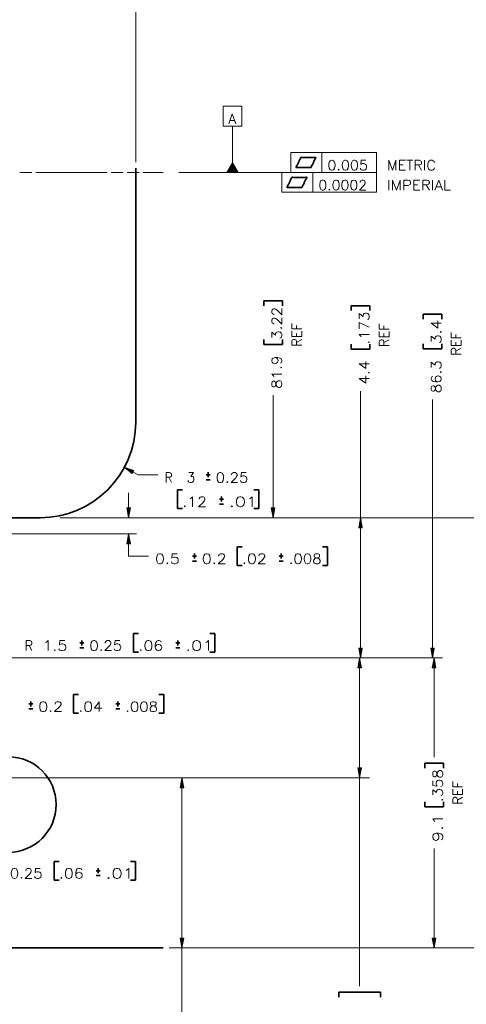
# Model space of a CAD drawing. Header units: millimetres. Extents: x 0 to 841, y 0 to 594.
# Tile 6 of 8: x 565 to 677, y 205 to 452. Entities that reach past the tile are written whole.
import ezdxf

# ---------------------------------------------------------------- set-up
doc = ezdxf.new("R2010")
doc.units = ezdxf.units.MM
doc.layers.add('1', color=7, linetype='Continuous')
doc.styles.add('pwfont', font='simplex.shx')

msp = doc.modelspace()

# ---------------------------------------------------------------- linework, layer by layer
at = {"layer": '1', "color": 113, "linetype": 'Continuous', "lineweight": 13}
for p, q in [((594.05, 416.42), (594.05, 468.71)), ((615.99, 425.53), (615.99, 430.53)), ((615.99, 430.53), (620.74, 430.53)), ((620.74, 425.53), (620.74, 430.53)), ((615.99, 425.53), (620.74, 425.53)), ((618.37, 416.38), (618.37, 425.53)), ((617.76, 413.88), (617.76, 415.33)), ((617.81, 413.88), (617.81, 415.42)), ((617.86, 413.88), (617.86, 415.5)), ((617.91, 413.88), (617.91, 415.59)), ((617.96, 413.88), (617.96, 415.68)), ((618.01, 413.88), (618.01, 415.77)), ((618.06, 413.88), (618.06, 415.86)), ((618.11, 413.88), (618.11, 415.94)), ((618.16, 413.88), (618.16, 416.03)), ((618.21, 413.88), (618.21, 416.12)), ((618.26, 413.88), (618.26, 416.21)), ((618.32, 413.88), (618.32, 416.3)), ((618.37, 413.88), (618.37, 416.38)), ((618.37, 413.88), (618.37, 416.38)), ((618.42, 413.88), (618.42, 416.3)), ((618.47, 413.88), (618.47, 416.21)), ((618.52, 413.88), (618.52, 416.12)), ((618.57, 413.88), (618.57, 416.03)), ((618.62, 413.88), (618.62, 415.94)), ((618.67, 413.88), (618.67, 415.86)), ((618.72, 413.88), (618.72, 415.77)), ((618.77, 413.88), (618.77, 415.68)), ((618.82, 413.88), (618.82, 415.59)), ((618.87, 413.88), (618.87, 415.5)), ((618.93, 413.88), (618.93, 415.42)), ((618.98, 413.88), (618.98, 415.33)), ((564.93, 413.88), (567.93, 413.88)), ((568.93, 413.88), (586.9, 413.88)), ((587.9, 413.88), (590.9, 413.88)), ((591.9, 413.88), (594.89, 413.88)), ((595.89, 413.88), (600.97, 413.88)), ((606.38, 413.88), (618.37, 413.88)), ((616.94, 413.88), (616.94, 413.92)), ((616.94, 413.88), (616.94, 413.92)), ((616.99, 413.88), (616.99, 414.01)), ((617.05, 413.88), (617.05, 414.1)), ((617.1, 413.88), (617.1, 414.18)), ((617.15, 413.88), (617.15, 414.27)), ((617.2, 413.88), (617.2, 414.36)), ((617.25, 413.88), (617.25, 414.45)), ((617.3, 413.88), (617.3, 414.54)), ((617.35, 413.88), (617.35, 414.62)), ((617.4, 413.88), (617.4, 414.71)), ((617.45, 413.88), (617.45, 414.8)), ((617.5, 413.88), (617.5, 414.89)), ((617.55, 413.88), (617.55, 414.98)), ((617.6, 413.88), (617.6, 415.06)), ((617.66, 413.88), (617.66, 415.15)), ((617.71, 413.88), (617.71, 415.24)), ((619.03, 413.88), (619.03, 415.24)), ((619.08, 413.88), (619.08, 415.15)), ((619.13, 413.88), (619.13, 415.06)), ((619.18, 413.88), (619.18, 414.98)), ((619.23, 413.88), (619.23, 414.89)), ((619.28, 413.88), (619.28, 414.8)), ((619.33, 413.88), (619.33, 414.71)), ((619.38, 413.88), (619.38, 414.62)), ((619.43, 413.88), (619.43, 414.54)), ((619.48, 413.88), (619.48, 414.45)), ((619.53, 413.88), (619.53, 414.36)), ((619.59, 413.88), (619.59, 414.27)), ((619.64, 413.88), (619.64, 414.18)), ((619.69, 413.88), (619.69, 414.1)), ((619.74, 413.88), (619.74, 414.01)), ((619.79, 413.88), (619.79, 413.92)), ((619.79, 413.88), (619.79, 413.92)), ((650.54, 291.97), (650.54, 358.99)), ((591.19, 339.82), (594.63, 337.97)), ((591.19, 339.82), (593.19, 338.25)), ((593.6, 339.02), (591.19, 339.82)), ((593.38, 338.61), (591.31, 339.73)), ((593.41, 338.66), (591.33, 339.77)), ((593.36, 338.57), (591.54, 339.55)), ((593.43, 338.7), (591.61, 339.68)), ((593.33, 338.52), (591.77, 339.37)), ((593.45, 338.75), (591.89, 339.59)), ((593.31, 338.48), (592, 339.18)), ((593.48, 338.79), (592.16, 339.5)), ((593.29, 338.43), (592.23, 339)), ((593.5, 338.84), (592.44, 339.41)), ((593.26, 338.39), (592.46, 338.82)), ((593.53, 338.88), (592.72, 339.31)), ((593.55, 338.93), (593, 339.22)), ((593.19, 338.25), (593.6, 339.02)), ((593.57, 338.97), (593.28, 339.13)), ((593.6, 339.02), (593.55, 339.04)), ((593.6, 339.02), (593.55, 339.04)), ((593.24, 338.34), (592.69, 338.64)), ((593.21, 338.3), (592.91, 338.46)), ((593.19, 338.26), (593.14, 338.28)), ((593.19, 338.26), (593.14, 338.28)), ((594.63, 337.97), (599.63, 337.97)), ((592.26, 327.17), (592.26, 333.42)), ((592.7, 329.67), (591.82, 329.67)), ((591.82, 329.67), (592.26, 327.17)), ((591.83, 329.67), (591.83, 329.62)), ((591.83, 329.67), (591.83, 329.62)), ((591.88, 329.67), (591.88, 329.33)), ((591.93, 329.67), (591.93, 329.05)), ((591.98, 329.67), (591.98, 328.76)), ((592.04, 329.67), (592.04, 328.47)), ((592.09, 329.67), (592.09, 328.18)), ((592.14, 329.67), (592.14, 327.89)), ((592.19, 329.67), (592.19, 327.6)), ((592.24, 329.67), (592.24, 327.32)), ((592.26, 327.17), (592.7, 329.67)), ((592.29, 329.67), (592.29, 327.32)), ((592.34, 329.67), (592.34, 327.6)), ((592.39, 329.67), (592.39, 327.89)), ((592.44, 329.67), (592.44, 328.18)), ((592.49, 329.67), (592.49, 328.47)), ((592.54, 329.67), (592.54, 328.76)), ((592.59, 329.67), (592.59, 329.05)), ((592.64, 329.67), (592.64, 329.33)), ((592.7, 329.67), (592.7, 329.62)), ((592.7, 329.67), (592.7, 329.62)), ((575.05, 327.17), (594.26, 327.17)), ((650.54, 327.17), (650.1, 324.67)), ((650.41, 324.67), (650.41, 326.45)), ((650.46, 324.67), (650.46, 326.74)), ((650.51, 324.67), (650.51, 327.03)), ((650.98, 324.67), (650.54, 327.17)), ((650.57, 324.67), (650.57, 327.03)), ((650.62, 324.67), (650.62, 326.74)), ((650.67, 324.67), (650.67, 326.45)), ((650.1, 324.67), (650.98, 324.67)), ((650.11, 324.67), (650.11, 324.72)), ((650.11, 324.67), (650.11, 324.72)), ((650.16, 324.67), (650.16, 325.01)), ((650.21, 324.67), (650.21, 325.3)), ((650.26, 324.67), (650.26, 325.59)), ((650.31, 324.67), (650.31, 325.88)), ((650.36, 324.67), (650.36, 326.16)), ((650.72, 324.67), (650.72, 326.16)), ((650.77, 324.67), (650.77, 325.88)), ((650.82, 324.67), (650.82, 325.59)), ((650.87, 324.67), (650.87, 325.3)), ((650.92, 324.67), (650.92, 325.01)), ((650.97, 324.67), (650.97, 324.72)), ((650.97, 324.67), (650.97, 324.72)), ((555.55, 323.17), (594.26, 323.17)), ((592.26, 323.17), (591.82, 320.67)), ((591.98, 320.67), (591.98, 321.59)), ((592.04, 320.67), (592.04, 321.88)), ((592.09, 320.67), (592.09, 322.16)), ((592.14, 320.67), (592.14, 322.45)), ((592.19, 320.67), (592.19, 322.74)), ((592.24, 320.67), (592.24, 323.03)), ((592.26, 323.17), (592.26, 317.57)), ((592.7, 320.67), (592.26, 323.17)), ((592.29, 320.67), (592.29, 323.03)), ((592.34, 320.67), (592.34, 322.74)), ((592.39, 320.67), (592.39, 322.45)), ((592.44, 320.67), (592.44, 322.16)), ((592.49, 320.67), (592.49, 321.88)), ((592.54, 320.67), (592.54, 321.59)), ((591.82, 320.67), (592.7, 320.67)), ((591.83, 320.67), (591.83, 320.72)), ((591.83, 320.67), (591.83, 320.72)), ((591.88, 320.67), (591.88, 321.01)), ((591.93, 320.67), (591.93, 321.3)), ((592.59, 320.67), (592.59, 321.3)), ((592.64, 320.67), (592.64, 321.01)), ((592.7, 320.67), (592.7, 320.72)), ((592.7, 320.67), (592.7, 320.72)), ((592.26, 317.57), (597.26, 317.57)), ((650.98, 294.47), (650.1, 294.47)), ((650.1, 294.47), (650.54, 291.97)), ((650.11, 294.47), (650.11, 294.42)), ((650.11, 294.47), (650.11, 294.42)), ((650.16, 294.47), (650.16, 294.13)), ((650.21, 294.47), (650.21, 293.85)), ((650.26, 294.47), (650.26, 293.56)), ((650.31, 294.47), (650.31, 293.27)), ((650.36, 294.47), (650.36, 292.98)), ((650.41, 294.47), (650.41, 292.69)), ((650.46, 294.47), (650.46, 292.4)), ((650.51, 294.47), (650.51, 292.12)), ((650.54, 291.97), (650.98, 294.47)), ((650.57, 294.47), (650.57, 292.12)), ((650.62, 294.47), (650.62, 292.4)), ((650.67, 294.47), (650.67, 292.69)), ((650.72, 294.47), (650.72, 292.98)), ((650.77, 294.47), (650.77, 293.27)), ((650.82, 294.47), (650.82, 293.56)), ((650.87, 294.47), (650.87, 293.85)), ((650.92, 294.47), (650.92, 294.13)), ((650.97, 294.47), (650.97, 294.42)), ((650.97, 294.47), (650.97, 294.42)), ((543.55, 291.97), (653.04, 291.97)), ((650.31, 291.97), (649.87, 289.47)), ((650.28, 289.47), (650.28, 291.83)), ((650.75, 289.47), (650.31, 291.97)), ((650.31, 291.97), (650.31, 209.56)), ((650.33, 289.47), (650.33, 291.83)), ((649.87, 289.47), (649.87, 289.52)), ((649.87, 289.47), (649.87, 289.52)), ((649.87, 289.47), (650.75, 289.47)), ((649.93, 289.47), (649.93, 289.81)), ((649.98, 289.47), (649.98, 290.1)), ((650.03, 289.47), (650.03, 290.39)), ((650.08, 289.47), (650.08, 290.68)), ((650.13, 289.47), (650.13, 290.96)), ((650.18, 289.47), (650.18, 291.25)), ((650.23, 289.47), (650.23, 291.54)), ((650.38, 289.47), (650.38, 291.54)), ((650.43, 289.47), (650.43, 291.25)), ((650.48, 289.47), (650.48, 290.96)), ((650.53, 289.47), (650.53, 290.68)), ((650.59, 289.47), (650.59, 290.39)), ((650.64, 289.47), (650.64, 290.1)), ((650.69, 289.47), (650.69, 289.81)), ((650.74, 289.47), (650.74, 289.52)), ((650.74, 289.47), (650.74, 289.52)), ((650.75, 264.36), (649.87, 264.36)), ((649.87, 264.36), (650.31, 261.86)), ((649.87, 264.36), (649.87, 264.31)), ((649.87, 264.36), (649.87, 264.31)), ((649.93, 264.36), (649.93, 264.02)), ((649.98, 264.36), (649.98, 263.73)), ((650.03, 264.36), (650.03, 263.44)), ((650.08, 264.36), (650.08, 263.15)), ((650.13, 264.36), (650.13, 262.86)), ((650.18, 264.36), (650.18, 262.58)), ((650.23, 264.36), (650.23, 262.29)), ((650.28, 264.36), (650.28, 262)), ((650.31, 261.86), (650.75, 264.36)), ((650.33, 264.36), (650.33, 262)), ((650.38, 264.36), (650.38, 262.29)), ((650.43, 264.36), (650.43, 262.58)), ((650.48, 264.36), (650.48, 262.86)), ((650.53, 264.36), (650.53, 263.15)), ((650.59, 264.36), (650.59, 263.44)), ((650.64, 264.36), (650.64, 263.73)), ((650.69, 264.36), (650.69, 264.02)), ((650.74, 264.36), (650.74, 264.31)), ((650.74, 264.36), (650.74, 264.31)), ((527.59, 261.86), (652.81, 261.86))]:
    msp.add_line(p, q, dxfattribs=at)
at = {"layer": '1', "color": 110, "linetype": 'Continuous', "lineweight": 13}
for p, q in [((633.06, 413.88), (633.06, 418.88)), ((633.06, 418.88), (654.56, 418.88)), ((640.81, 413.88), (640.81, 418.88)), ((654.56, 413.88), (654.56, 418.88)), ((633.06, 413.88), (604.88, 413.88)), ((630.79, 413.88), (606.38, 413.88)), ((630.79, 408.88), (630.79, 413.88)), ((630.79, 413.88), (654.54, 413.88)), ((633.06, 413.88), (654.56, 413.88)), ((638.54, 408.88), (638.54, 413.88)), ((654.54, 408.88), (654.54, 413.88)), ((630.79, 408.88), (654.54, 408.88)), ((628.56, 327.17), (628.56, 357.92)), ((668.62, 291.97), (668.62, 356.83)), ((629, 329.67), (628.12, 329.67)), ((628.12, 329.67), (628.56, 327.17)), ((628.13, 329.67), (628.13, 329.62)), ((628.13, 329.67), (628.13, 329.62)), ((628.18, 329.67), (628.18, 329.33)), ((628.23, 329.67), (628.23, 329.05)), ((628.28, 329.67), (628.28, 328.76)), ((628.33, 329.67), (628.33, 328.47)), ((628.38, 329.67), (628.38, 328.18)), ((628.43, 329.67), (628.43, 327.89)), ((628.48, 329.67), (628.48, 327.6)), ((628.53, 329.67), (628.53, 327.32)), ((628.56, 327.17), (629, 329.67)), ((628.58, 329.67), (628.58, 327.32)), ((628.63, 329.67), (628.63, 327.6)), ((628.68, 329.67), (628.68, 327.89)), ((628.74, 329.67), (628.74, 328.18)), ((628.79, 329.67), (628.79, 328.47)), ((628.84, 329.67), (628.84, 328.76)), ((628.89, 329.67), (628.89, 329.05)), ((628.94, 329.67), (628.94, 329.33)), ((628.99, 329.67), (628.99, 329.62)), ((628.99, 329.67), (628.99, 329.62)), ((575.05, 327.17), (682.38, 327.17)), ((575.05, 327.17), (631.06, 327.17)), ((668.18, 294.47), (668.18, 294.42)), ((668.18, 294.47), (668.18, 294.42)), ((669.06, 294.47), (668.18, 294.47)), ((668.18, 294.47), (668.62, 291.97)), ((668.24, 294.47), (668.24, 294.13)), ((668.29, 294.47), (668.29, 293.85)), ((668.34, 294.47), (668.34, 293.56)), ((668.39, 294.47), (668.39, 293.27)), ((668.44, 294.47), (668.44, 292.98)), ((668.49, 294.47), (668.49, 292.69)), ((668.54, 294.47), (668.54, 292.4)), ((668.59, 294.47), (668.59, 292.12)), ((668.62, 291.97), (669.06, 294.47)), ((668.64, 294.47), (668.64, 292.12)), ((668.69, 294.47), (668.69, 292.4)), ((668.74, 294.47), (668.74, 292.69)), ((668.79, 294.47), (668.79, 292.98)), ((668.85, 294.47), (668.85, 293.27)), ((668.9, 294.47), (668.9, 293.56)), ((668.95, 294.47), (668.95, 293.85)), ((669, 294.47), (669, 294.13)), ((669.05, 294.47), (669.05, 294.42)), ((669.05, 294.47), (669.05, 294.42)), ((547.05, 291.97), (671.12, 291.97)), ((547.05, 291.97), (671, 291.97)), ((669, 291.97), (668.56, 289.47)), ((668.97, 289.47), (668.97, 291.83)), ((669, 291.97), (669, 267.04)), ((669.44, 289.47), (669, 291.97)), ((669.02, 289.47), (669.02, 291.83)), ((668.56, 289.47), (669.44, 289.47)), ((668.57, 289.47), (668.57, 289.52)), ((668.57, 289.47), (668.57, 289.52)), ((668.62, 289.47), (668.62, 289.81)), ((668.67, 289.47), (668.67, 290.1)), ((668.72, 289.47), (668.72, 290.39)), ((668.77, 289.47), (668.77, 290.68)), ((668.82, 289.47), (668.82, 290.96)), ((668.87, 289.47), (668.87, 291.25)), ((668.92, 289.47), (668.92, 291.54)), ((669.07, 289.47), (669.07, 291.54)), ((669.12, 289.47), (669.12, 291.25)), ((669.18, 289.47), (669.18, 290.96)), ((669.23, 289.47), (669.23, 290.68)), ((669.28, 289.47), (669.28, 290.39)), ((669.33, 289.47), (669.33, 290.1)), ((669.38, 289.47), (669.38, 289.81)), ((669.43, 289.47), (669.43, 289.52)), ((669.43, 289.47), (669.43, 289.52)), ((527.59, 261.86), (607.67, 261.86)), ((605.67, 261.86), (605.23, 259.36)), ((605.29, 259.36), (605.29, 259.7)), ((605.34, 259.36), (605.34, 259.98)), ((605.39, 259.36), (605.39, 260.27)), ((605.44, 259.36), (605.44, 260.56)), ((605.49, 259.36), (605.49, 260.85)), ((605.55, 259.36), (605.55, 261.14)), ((605.6, 259.36), (605.6, 261.42)), ((605.65, 259.36), (605.65, 261.71)), ((605.67, 261.86), (605.67, 200.34)), ((606.11, 259.36), (605.67, 261.86)), ((605.7, 259.36), (605.7, 261.71)), ((605.75, 259.36), (605.75, 261.42)), ((605.8, 259.36), (605.8, 261.14)), ((605.85, 259.36), (605.85, 260.85)), ((605.9, 259.36), (605.9, 260.56)), ((605.95, 259.36), (605.95, 260.27)), ((606, 259.36), (606, 259.98)), ((606.05, 259.36), (606.05, 259.7)), ((605.23, 259.36), (606.11, 259.36)), ((605.24, 259.36), (605.24, 259.41)), ((605.24, 259.36), (605.24, 259.41)), ((606.1, 259.36), (606.1, 259.41)), ((606.1, 259.36), (606.1, 259.41)), ((669, 219.17), (669, 244.1)), ((606.11, 221.67), (605.23, 221.67)), ((605.23, 221.67), (605.67, 219.17)), ((605.24, 221.67), (605.24, 221.62)), ((605.24, 221.67), (605.24, 221.62)), ((605.29, 221.67), (605.29, 221.33)), ((605.34, 221.67), (605.34, 221.05)), ((605.39, 221.67), (605.39, 220.76)), ((605.44, 221.67), (605.44, 220.47)), ((605.49, 221.67), (605.49, 220.18)), ((605.55, 221.67), (605.55, 219.89)), ((605.6, 221.67), (605.6, 219.6)), ((605.65, 221.67), (605.65, 219.32)), ((605.67, 219.17), (606.11, 221.67)), ((605.7, 221.67), (605.7, 219.32)), ((605.75, 221.67), (605.75, 219.6)), ((605.8, 221.67), (605.8, 219.89)), ((605.85, 221.67), (605.85, 220.18)), ((605.9, 221.67), (605.9, 220.47)), ((605.95, 221.67), (605.95, 220.76)), ((606, 221.67), (606, 221.05)), ((606.05, 221.67), (606.05, 221.33)), ((606.1, 221.67), (606.1, 221.62)), ((606.1, 221.67), (606.1, 221.62)), ((669.44, 221.67), (668.56, 221.67)), ((668.56, 221.67), (669, 219.17)), ((668.57, 221.67), (668.57, 221.62)), ((668.57, 221.67), (668.57, 221.62)), ((668.62, 221.67), (668.62, 221.33)), ((668.67, 221.67), (668.67, 221.05)), ((668.72, 221.67), (668.72, 220.76)), ((668.77, 221.67), (668.77, 220.47)), ((668.82, 221.67), (668.82, 220.18)), ((668.87, 221.67), (668.87, 219.89)), ((668.92, 221.67), (668.92, 219.6)), ((668.97, 221.67), (668.97, 219.32)), ((669, 219.17), (669.44, 221.67)), ((669.02, 221.67), (669.02, 219.32)), ((669.07, 221.67), (669.07, 219.6)), ((669.12, 221.67), (669.12, 219.89)), ((669.18, 221.67), (669.18, 220.18)), ((669.23, 221.67), (669.23, 220.47)), ((669.28, 221.67), (669.28, 220.76)), ((669.33, 221.67), (669.33, 221.05)), ((669.38, 221.67), (669.38, 221.33)), ((669.43, 221.67), (669.43, 221.62)), ((669.43, 221.67), (669.43, 221.62)), ((602.47, 219.17), (682.38, 219.17)), ((659.05, 219.17), (671, 219.17))]:
    msp.add_line(p, q, dxfattribs=at)
at = {"layer": '1', "color": 3, "linetype": 'Continuous', "lineweight": 35}
msp.add_line((594.05, 351.17), (594.05, 414.92), dxfattribs=at)
at = {"layer": '1', "color": 110, "linetype": 'Continuous', "lineweight": 35}
for p, q in [((630.9, 381.61), (626.21, 381.61)), ((626.21, 381.61), (626.21, 380.36)), ((630.9, 380.36), (630.9, 381.61)), ((670.96, 378.27), (666.27, 378.27)), ((666.27, 378.27), (666.27, 377.02)), ((670.96, 377.02), (670.96, 378.27)), ((626.21, 371.92), (626.21, 370.67)), ((630.9, 370.67), (630.9, 371.92)), ((666.27, 370.83), (666.27, 369.58)), ((670.96, 369.58), (670.96, 370.83)), ((626.21, 370.67), (630.9, 370.67)), ((666.27, 369.58), (670.96, 369.58)), ((671.34, 265.54), (666.65, 265.54)), ((666.65, 265.54), (666.65, 264.29)), ((671.34, 264.29), (671.34, 265.54)), ((666.65, 255.85), (666.65, 254.6)), ((671.34, 254.6), (671.34, 255.85)), ((666.65, 254.6), (671.34, 254.6))]:
    msp.add_line(p, q, dxfattribs=at)
at = {"layer": '1', "color": 113, "linetype": 'Continuous', "lineweight": 35}
for p, q in [((652.88, 380.42), (648.2, 380.42)), ((648.2, 380.42), (648.2, 379.17)), ((652.88, 379.17), (652.88, 380.42)), ((648.2, 370.74), (648.2, 369.49)), ((648.2, 369.49), (652.88, 369.49)), ((652.88, 369.49), (652.88, 370.74)), ((612.74, 337.97), (611.74, 337.97)), ((611.74, 336.72), (612.74, 336.72)), ((612.24, 338.59), (612.24, 337.34)), ((605.76, 334.22), (604.51, 334.22)), ((604.51, 334.22), (604.51, 329.53)), ((624.95, 334.22), (623.7, 334.22)), ((624.95, 329.53), (624.95, 334.22)), ((616.12, 331.88), (615.12, 331.88)), ((615.62, 332.5), (615.62, 331.25)), ((604.51, 329.53), (605.76, 329.53)), ((615.12, 330.63), (616.12, 330.63)), ((623.7, 329.53), (624.95, 329.53)), ((620.76, 319.91), (619.51, 319.91)), ((619.51, 319.91), (619.51, 315.22)), ((642.2, 319.91), (640.95, 319.91)), ((642.2, 315.22), (642.2, 319.91)), ((609.28, 317.57), (608.28, 317.57)), ((608.78, 318.19), (608.78, 316.94)), ((631.12, 317.57), (630.12, 317.57)), ((630.62, 318.19), (630.62, 316.94)), ((608.28, 316.32), (609.28, 316.32)), ((619.51, 315.22), (620.76, 315.22)), ((630.12, 316.32), (631.12, 316.32)), ((640.95, 315.22), (642.2, 315.22)), ((594.77, 298.11), (593.52, 298.11)), ((593.52, 298.11), (593.52, 293.42)), ((613.95, 298.11), (612.7, 298.11)), ((613.95, 293.42), (613.95, 298.11)), ((581.02, 295.76), (580.02, 295.76)), ((580.02, 294.51), (581.02, 294.51)), ((580.52, 296.39), (580.52, 295.14)), ((605.13, 295.76), (604.13, 295.76)), ((604.13, 294.51), (605.13, 294.51)), ((604.63, 296.39), (604.63, 295.14)), ((593.52, 293.42), (594.77, 293.42)), ((612.7, 293.42), (613.95, 293.42)), ((579.67, 282.79), (578.42, 282.79)), ((578.42, 282.79), (578.42, 278.1)), ((601.11, 282.79), (599.86, 282.79)), ((601.11, 278.1), (601.11, 282.79)), ((568.19, 280.45), (567.19, 280.45)), ((567.69, 281.07), (567.69, 279.82)), ((590.02, 280.45), (589.02, 280.45)), ((589.52, 281.07), (589.52, 279.82)), ((567.19, 279.2), (568.19, 279.2)), ((578.42, 278.1), (579.67, 278.1)), ((589.02, 279.2), (590.02, 279.2)), ((599.86, 278.1), (601.11, 278.1)), ((573.53, 240.91), (573.53, 236.22)), ((574.78, 240.91), (573.53, 240.91)), ((593.97, 240.91), (592.72, 240.91)), ((593.97, 236.22), (593.97, 240.91)), ((585.12, 238.57), (584.12, 238.57)), ((584.12, 237.32), (585.12, 237.32)), ((584.62, 239.19), (584.62, 237.94)), ((573.53, 236.22), (574.78, 236.22)), ((592.72, 236.22), (593.97, 236.22)), ((655.55, 208.06), (645.06, 208.06)), ((645.06, 208.06), (645.06, 206.81)), ((655.55, 206.81), (655.55, 208.06))]:
    msp.add_line(p, q, dxfattribs=at)
at = {"layer": '1', "color": 4, "linetype": 'Continuous', "lineweight": 35}
msp.add_circle((562.05, 255.17), 12, dxfattribs=at)
at = {"layer": '1', "color": 3, "linetype": 'Continuous', "lineweight": 35}
msp.add_arc((570.05, 351.17), 24, 270, 0, dxfattribs=at)
at = {"layer": '1', "color": 110, "linetype": 'Continuous', "lineweight": 35}
for points in [[(634.31, 415.1), (638.05, 415.1), (639.31, 417.62), (635.53, 417.62), (634.31, 415.1)], [(632.04, 410.1), (635.78, 410.1), (637.04, 412.62), (633.26, 412.62), (632.04, 410.1)]]:
    msp.add_open_spline(points, degree=1, knots=[0, 0, 0.284716, 0.499163, 0.786875, 1, 1], dxfattribs=at)
at = {"layer": '1', "color": 3, "linetype": 'Continuous', "lineweight": 35}
for points, knots in [([(370.05, 327.17), (370.46, 327.17), (371.7, 327.17), (372.63, 327.17), (375.08, 327.17), (378.33, 327.17), (380.23, 327.17), (384.61, 327.17), (389.68, 327.17), (395.43, 327.17), (401.79, 327.17), (408.72, 327.17), (416.16, 327.17), (424.04, 327.17), (432.31, 327.17), (440.88, 327.17), (449.7, 327.17), (458.69, 327.17), (467.77, 327.17), (476.87, 327.17), (485.92, 327.17), (494.83, 327.17), (503.53, 327.17), (511.96, 327.17), (520.05, 327.17), (527.71, 327.17), (534.91, 327.17), (541.56, 327.17), (547.62, 327.17), (553.04, 327.17), (557.77, 327.17), (561.77, 327.17), (565.01, 327.17), (566.34, 327.17), (568.39, 327.17), (569.12, 327.17), (569.94, 327.17), (570.05, 327.17)], [0, 0, 0.002072, 0.008269, 0.012901, 0.02518, 0.041394, 0.050936, 0.07279, 0.098184, 0.126908, 0.158723, 0.193367, 0.230551, 0.269967, 0.31129, 0.354177, 0.398272, 0.44321, 0.488618, 0.534121, 0.579341, 0.623904, 0.66744, 0.709588, 0.75, 0.78834, 0.824291, 0.857555, 0.887856, 0.914943, 0.938591, 0.958606, 0.97482, 0.981459, 0.991731, 0.995343, 0.999482, 1, 1]), ([(470.05, 219.17), (482.34, 219.17), (494.57, 219.17), (506.7, 219.17), (518.66, 219.17), (530.4, 219.17), (541.88, 219.17), (553.03, 219.17), (563.82, 219.17), (574.18, 219.17), (584.08, 219.17), (588.84, 219.17), (597.96, 219.17), (600.97, 219.17)], [0, 0, 0.093871, 0.187324, 0.27994, 0.371305, 0.461012, 0.54866, 0.633858, 0.716225, 0.795393, 0.871008, 0.907377, 0.977036, 1, 1])]:
    msp.add_open_spline(points, degree=1, knots=knots, dxfattribs=at)

# ---------------------------------------------------------------- texts
at = {"layer": '1', "color": 113, "linetype": 'Continuous', "lineweight": 13, "char_height": 2.5, "attachment_point": 7, "line_spacing_factor": 0.903614, "style": 'pwfont'}
for s, insert in [('\\W0.9844;A', (617.37, 426.08)), ('\\W0.9297;R', (601.27, 336.02)), ('\\W0.9844;3', (606.86, 336.02)), ('\\W1.0970;0.25', (614.12, 336.02)), ('\\W1.1589;.12', (605.74, 329.93)), ('\\W1.3285;.01', (617.5, 329.93)), ('\\W1.1589;0.5', (598.9, 315.62)), ('\\W1.1589;0.2', (610.66, 315.62)), ('\\W1.1589;.02', (620.75, 315.62)), ('\\W1.0970;.008', (632.5, 315.62)), ('\\W0.9297;R', (566.15, 293.82)), ('\\W1.1589;1.5', (570.66, 293.82)), ('\\W1.0970;0.25', (582.41, 293.82)), ('\\W1.1589;.06', (594.75, 293.82)), ('\\W1.3285;.01', (606.51, 293.82)), ('\\W1.1589;0.2', (569.57, 278.5)), ('\\W1.1348;.04', (579.66, 278.5)), ('\\W1.0970;.008', (591.41, 278.5)), ('\\W1.0970;0.25', (562.41, 236.62)), ('\\W1.1589;.06', (574.76, 236.62)), ('\\W1.3285;.01', (586.51, 236.62))]:
    msp.add_mtext(s, dxfattribs=dict(at, insert=insert))
at = {"layer": '1', "color": 110, "linetype": 'Continuous', "lineweight": 13, "char_height": 2.5, "attachment_point": 7, "line_spacing_factor": 0.903614, "style": 'pwfont'}
for s, insert in [('\\W1.0598;0.005', (642.19, 414.44)), ('\\W1.0396;0.0002', (639.93, 409.44))]:
    msp.add_mtext(s, dxfattribs=dict(at, insert=insert))
at = {"layer": '1', "color": 101, "linetype": 'Continuous', "lineweight": 13, "char_height": 2.5, "attachment_point": 7, "line_spacing_factor": 0.903614, "style": 'pwfont'}
for s, insert in [('\\W1.0494;METRIC', (657.19, 414.44)), ('\\W1.1035;IMPERIAL', (657.18, 409.44))]:
    msp.add_mtext(s, dxfattribs=dict(at, insert=insert))
at = {"layer": '1', "color": 110, "linetype": 'Continuous', "lineweight": 13, "char_height": 2.5, "attachment_point": 7, "rotation": 90, "line_spacing_factor": 0.903614, "style": 'pwfont'}
for s, insert in [('\\W1.0970;3.22', (630.75, 371.88)), ('\\W0.9556;REF', (635.75, 370.09)), ('\\W1.1348;3.4', (670.81, 370.79)), ('\\W0.9556;REF', (675.81, 367.88)), ('\\W1.1136;81.9', (630.75, 359.53)), ('\\W1.0970;86.3', (670.81, 358.45)), ('\\W1.0970;.358', (671.19, 255.81)), ('\\W0.9556;REF', (676.19, 255.15)), ('\\W1.3285;9.1', (671.19, 245.72))]:
    msp.add_mtext(s, dxfattribs=dict(at, insert=insert))
at = {"layer": '1', "color": 113, "linetype": 'Continuous', "lineweight": 13, "char_height": 2.5, "attachment_point": 7, "rotation": 90, "line_spacing_factor": 0.903614, "style": 'pwfont'}
for s, insert in [('\\W1.0970;.173', (652.73, 370.69)), ('\\W0.9556;REF', (657.73, 370.02)), ('\\W1.1348;4.4', (652.73, 360.6))]:
    msp.add_mtext(s, dxfattribs=dict(at, insert=insert))

doc.saveas('drawing.dxf')
